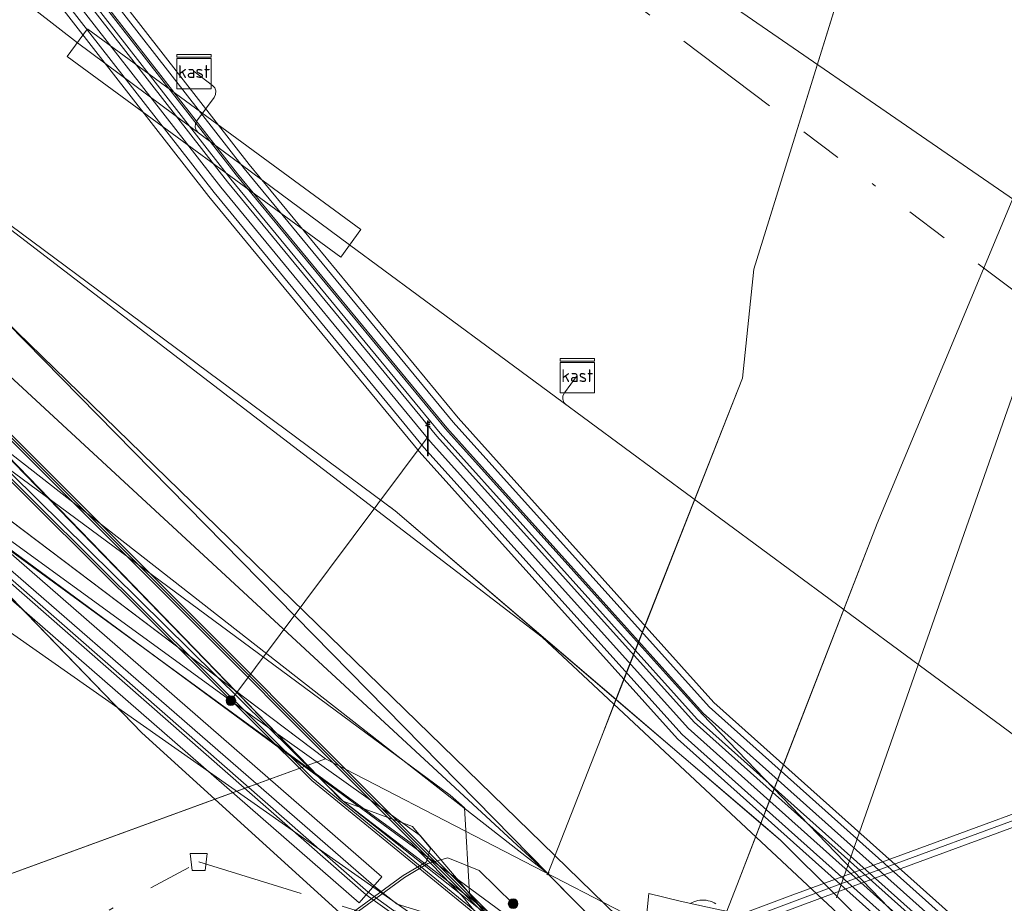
# Model space of a CAD drawing. Header units: metres. Extents: x 151922 to 154458, y 463415 to 464223.
# Tile 146 of 164: x 154314 to 154337, y 463501 to 463522. Entities that reach past the tile are written whole.
import ezdxf
from ezdxf.enums import TextEntityAlignment as Align
from ezdxf.lldxf.tags import DXFTag

# ---------------------------------------------------------------- set-up
doc = ezdxf.new("R2010")
doc.units = ezdxf.units.M
doc.linetypes.add('RI-OVERIG-SO', pattern=[17, 5, -2, 2, -2, 0, -2, 2, -2])
doc.layers.get('0').update_dxf_attribs({"lineweight": 9})
for name, color, linetype, lineweight in [('B-PV-KL-DATA-G', 90, 'KL-DATA-SO', 9), ('B-PV-KL-DATA_DUCT-G', 90, 'Continuous', 9), ('B-PV-KL-DATA_HULPSTUK-S', 90, 'Continuous', 9), ('B-PV-KL-DATA_KABELBED-G', 90, 'Continuous', 9), ('B-PV-KL-DATA_MANTELBUIS-G', 90, 'Continuous', 9), ('B-PV-KL-ET_HS-G', 10, 'KL-HS-SO', 9), ('B-PV-KL-ET_HS_MANTELBUIS-G', 10, 'Continuous', 9), ('B-PV-KL-ET_LS-G', 190, 'KL-LS-SO', 9), ('B-PV-KL-ET_LS-S', 190, 'Continuous', 9), ('B-PV-KL-ET_LS_HULPSTUK-S', 190, 'Continuous', 9), ('B-PV-KL-ET_LS_KABELBED-G', 190, 'Continuous', 9), ('B-PV-KL-ET_LS_MANTELBUIS-G', 190, 'Continuous', 9), ('B-PV-KL-ET_MS-G', 130, 'KL-MS-SO', 9), ('B-PV-KL-ET_MS_MANTELBUIS-G', 130, 'Continuous', 9), ('B-PV-KL-GAS_HD-G', 30, 'KL-GAS_HD-SO', 9), ('B-PV-KL-GAS_LD-G', 50, 'KL-GAS_LD-SO', 9), ('B-PV-KL-WATER-G', 170, 'KL-WATER-SO', 9), ('B-PV-OG-INFO-G', 7, 'Continuous', 9), ('B-PV-RI-VRIJVERVAL-G', 210, 'RI-OVERIG-SO', 9), ('B-PV-RI-VRIJVERVAL_HULPSTUK-S', 210, 'Continuous', 9)]:
    doc.layers.add(name, color=color, linetype=linetype, lineweight=lineweight)
doc.styles.add('NLCS-ISO', font='txt')
doc.styles.get("Standard").update_dxf_attribs({"font": 'arial.ttf'})
tags = doc.linetypes.add('KL-DATA-SO', pattern='A,4,-1,[101,NLCS.SHX,S=0.5,R=0,X=0,Y=0],-1,4,-1,["D",Standard,S=1,R=0,X=-0.25,Y=-0.5],-1.5', length=12.5).pattern_tags.tags
tags[18] = DXFTag(74, 10)
tags = doc.linetypes.add('KL-GAS_HD-SO', pattern='A,4,-1,[69,NLCS.SHX,S=0.5,R=0,X=0,Y=0],-1,4,-1,["H",Standard,S=1,R=0,X=0,Y=-0.5],-2', length=13).pattern_tags.tags
tags[18] = DXFTag(74, 10)
tags = doc.linetypes.add('KL-GAS_LD-SO', pattern='A,4,-1,[69,NLCS.SHX,S=0.5,R=0,X=0,Y=0],-1,4,-1,["L",Standard,S=1,R=0,X=0.25,Y=-0.5],-2', length=13).pattern_tags.tags
tags[18] = DXFTag(74, 10)
tags = doc.linetypes.add('KL-HS-SO', pattern='A,4,-1,[103,NLCS.SHX,S=0.75,R=0,X=0,Y=0],-1,4,-1,["H",Standard,S=1,R=0,X=0,Y=-0.5],-2', length=13).pattern_tags.tags
tags[18] = DXFTag(74, 10)
tags = doc.linetypes.add('KL-LS-SO', pattern='A,4,-1,[103,NLCS.SHX,S=0.75,R=0,X=0,Y=0],-1,4,-1,["L",Standard,S=1,R=0,X=0,Y=-0.5],-2', length=13).pattern_tags.tags
tags[18] = DXFTag(74, 10)
tags = doc.linetypes.add('KL-MS-SO', pattern='A,4,-1,[103,NLCS.SHX,S=0.75,R=0,X=0,Y=0],-1,4,-1,["M",Standard,S=1,R=0,X=0,Y=-0.5],-2', length=13).pattern_tags.tags
tags[18] = DXFTag(74, 10)
doc.linetypes.add('KL-WATER-SO', pattern='A,7,-0.5,[168,NLCS.SHX,S=0.75,R=0,X=0.75,Y=0],-2', length=9.5)

# ---------------------------------------------------------------- blocks, each defined once
blk = doc.blocks.new('SKL-WTB_HULP_MOF-SO')
at = {"linetype": 'ByBlock', "lineweight": 18}
h = blk.add_hatch(color=0, dxfattribs=at)
h.dxf.hatch_style = 1
h.paths.add_polyline_path([(-0.5625, 0, 1), (0.5625, 0, 1)])
at = {"color": 0, "linetype": 'ByBlock', "lineweight": 18}
blk.add_circle((0, 0), 0.5625, dxfattribs=at)
at = {"color": 0, "linetype": 'ByBlock', "lineweight": 18, "style": 'NLCS-ISO', "flags": 1}
for tag, p in [('TYPE', (1.5, 0)), ('LABEL', (1.5, -1.5)), ('OMSCHRIJVING', (1.5, -3))]:
    blk.add_attdef(tag, p, '', height=1, dxfattribs=at)
blk = doc.blocks.new('SKL-WTB_HULP_OVERIG-SO')
at = {"color": 0, "linetype": 'ByBlock', "lineweight": 18}
for points in [[(-0.14, 0.14), (0.14, -0.14)], [(0.14, 0.14), (-0.14, -0.14)]]:
    blk.add_lwpolyline(points, dxfattribs=at)
at = {"color": 0, "linetype": 'ByBlock', "lineweight": 18, "style": 'NLCS-ISO', "flags": 1}
for tag, p in [('TYPE', (1.5, 0)), ('LABEL', (1.5, -1.5)), ('OMSCHRIJVING', (1.5, -3))]:
    blk.add_attdef(tag, p, '', height=1, dxfattribs=at)
blk = doc.blocks.new('SRI-HULP_AFVOER_OPVANG-SO')
at = {"color": 0, "linetype": 'ByBlock', "lineweight": 18}
blk.add_lwpolyline([(-0.75, -1), (-1, 1), (1, 1), (0.75, -1)], close=True, dxfattribs=at)
at = {"color": 0, "linetype": 'ByBlock', "lineweight": 18, "style": 'NLCS-ISO', "flags": 1}
for tag, p in [('TYPE', (1.5, 0)), ('LABEL', (1.5, -1.5)), ('OMSCHRIJVING', (1.5, -3))]:
    blk.add_attdef(tag, p, '', height=1, dxfattribs=at)
blk = doc.blocks.new('SKL-WTB_HULP_KAST-SO')
at = {"color": 0, "linetype": 'ByBlock', "lineweight": 18}
for points in [[(-2, 2), (2, 2), (2, 1.68), (-2, 1.68)], [(-2, 1.52), (2, 1.52), (2, -2), (-2, -2)]]:
    blk.add_lwpolyline(points, close=True, dxfattribs=at)
at = {"color": 0, "linetype": 'ByBlock', "lineweight": 18, "style": 'NLCS-ISO'}
blk.add_text('kast', height=1.5, dxfattribs=at).set_placement((0, 0), align=Align.MIDDLE_CENTER)
at = {"color": 0, "linetype": 'ByBlock', "lineweight": 18, "style": 'NLCS-ISO', "flags": 1}
for tag, p in [('TYPE', (2.5, 0)), ('LABEL', (2.5, -1.5)), ('OMSCHRIJVING', (2.5, -3))]:
    blk.add_attdef(tag, p, '', height=1, dxfattribs=at)
blk = doc.blocks.new('SKL-ET_LS_MAST-SO')
for p, q in [((-0.05, 2.07), (0.05, 2.07)), ((-0.05, -2), (0.05, -2))]:
    blk.add_line(p, q)
for points in [[(-0.18, 1.76), (-0.22, 1.76), (-0.22, 1.84), (-0.18, 1.84), (-0.18, 1.79)], [(-0.18, 1.49), (-0.22, 1.49), (-0.22, 1.57), (-0.18, 1.57), (-0.18, 1.52)], [(-0.18, 1.79), (-0.05, 1.79)], [(-0.18, 1.76), (-0.05, 1.76)], [(-0.18, 1.52), (-0.05, 1.52)], [(-0.18, 1.49), (-0.05, 1.49)], [(-0.05, -2), (-0.05, 2.07)], [(0.05, -2), (0.05, 2.07)], [(0.18, 1.92), (0.05, 1.92)], [(0.18, 1.89), (0.05, 1.89)], [(0.18, 1.66), (0.05, 1.66)], [(0.18, 1.63), (0.05, 1.63)], [(0.18, 1.39), (0.05, 1.39)], [(0.18, 1.36), (0.05, 1.36)], [(0.18, 1.89), (0.22, 1.89), (0.22, 1.97), (0.18, 1.97), (0.18, 1.92)], [(0.18, 1.63), (0.22, 1.63), (0.22, 1.71), (0.18, 1.71), (0.18, 1.66)], [(0.18, 1.36), (0.22, 1.36), (0.22, 1.44), (0.18, 1.44), (0.18, 1.39)]]:
    blk.add_lwpolyline(points)

msp = doc.modelspace()

# ---------------------------------------------------------------- linework, layer by layer
at = {"layer": 'B-PV-KL-DATA-G', "ltscale": 0.5, "flags": 128}
for points in [[(154391.54, 463451.902), (154381.453, 463460.094), (154380.065, 463461.088), (154375.396, 463458.573), (154352.941, 463477.496), (154351.536, 463477.653), (154349.562, 463478.04), (154344.874, 463482.168), (154340.987, 463485), (154329.318, 463494.698), (154325.382, 463499.504), (154309.602, 463510.564), (154296.461, 463520.96), (154277.603, 463535.657), (154262.685, 463546.849), (154259.396, 463549.586), (154250.779, 463556.16), (154243.312, 463562.124), (154214.197, 463583.819), (154210.974, 463592.57), (154209.949, 463595.744), (154210.154, 463597.102), (154209.573, 463599.566), (154202.836, 463604.689), (154174.505, 463625.47), (154168.022, 463630.24), (154143.949, 463647.172), (154125.193, 463660.928), (154112.214, 463669.584), (154104.25, 463674.905), (154082.39, 463689.365), (154064.729, 463701.37), (154060.747, 463704.403), (154048.041, 463706.901), (154046.112, 463708.27), (154037.621, 463713.181), (154027.093, 463719.451), (154017.577, 463724.891), (154006.473, 463731.059), (153989.885, 463740.109), (153970.638, 463750.367), (153956.403, 463757.521), (153944.023, 463763.495), (153931.081, 463769.306), (153908.546, 463779.641), (153901.817, 463782.784), (153888.707, 463789.032), (153878.494, 463793.928), (153873.389, 463795.991), (153868.707, 463797.774), (153864.105, 463797.03), (153863.414, 463795.863), (153858.062, 463785.76), (153854.378, 463779.068), (153853.365, 463778.986), (153849.975, 463778.768), (153834.979, 463787.579), (153837.111, 463792.543), (153879.09, 463902.029), (153877.61, 463904.976), (153877.114, 463905.774)], [(154242.34, 463702.175), (154260.827, 463650.13), (154284.007, 463585.15), (154289.146, 463570.797), (154292.354, 463562.67), (154294.721, 463557.167), (154297.624, 463551.098), (154299.423, 463547.636), (154301.531, 463543.836), (154306.276, 463536.203), (154310.038, 463530.531), (154314.798, 463523.876), (154319.281, 463518.121), (154324.16, 463512.208), (154330.138, 463505.559), (154334.91, 463500.619), (154342.443, 463493.459), (154349.773, 463487.088), (154358.435, 463480.291), (154376.015, 463466.307), (154378.758, 463465.333), (154378.978, 463465.226), (154379.11, 463465.128), (154379.243, 463464.991), (154379.335, 463464.859), (154379.419, 463464.684), (154379.472, 463464.494), (154379.488, 463464.356), (154379.481, 463464.16), (154379.445, 463463.986), (154379.35, 463463.76), (154378.973, 463463.085), (154376.674, 463459.977), (154376.131, 463459.288), (154375.567, 463458.862), (154375.122, 463458.994), (154364.332, 463467.826), (154354.895, 463475.496), (154353.193, 463476.995), (154351.081, 463477.824), (154348.972, 463477.003), (154348.442, 463476.54), (154342.157, 463469.739), (154337.335, 463463.964), (154337.207, 463463.544), (154337.807, 463463.035)], [(154247.159, 463698.386), (154251.253, 463688.844), (154254.448, 463679.909), (154257.177, 463673.618), (154260.058, 463665.824), (154260.092, 463661.964), (154260.483, 463658.99), (154259.908, 463656.458), (154259.922, 463656.158), (154273.302, 463610.992), (154278.613, 463593.854), (154295.268, 463541.428), (154301.751, 463524.933), (154304.199, 463520.152), (154306.001, 463517.204), (154307.289, 463514.814), (154309.336, 463512.823), (154322.361, 463501.415), (154322.946, 463500.992), (154326.319, 463500.004), (154331.548, 463494.543), (154339.94, 463485.621), (154344.549, 463481.969), (154349.362, 463478.125), (154348.81, 463477.138), (154348.372, 463476.612), (154342.235, 463469.971), (154337.245, 463464.013), (154337.09, 463463.513), (154337.337, 463463.051), (154337.903, 463462.587), (154338.025, 463461.314), (154350.801, 463450.546), (154352.003, 463449.387)], [(154129.1, 463648.8), (154121.5, 463656), (154123.861, 463657.959), (154125.553, 463660.463), (154142.8, 463648.5), (154160.7, 463636), (154209.2, 463601.1), (154209.5, 463599.8), (154263.4, 463559.6), (154274.9, 463550), (154280.1, 463546.4), (154321.7, 463503.6), (154327.9, 463498.7), (154331.7, 463495.4), (154336.2, 463489.6), (154350.5, 463477.3), (154350.1, 463476.9), (154355.8, 463478.9), (154377.6, 463506.3), (154380.9, 463508.7), (154382.7, 463508.4), (154387.5, 463504.4), (154387.4, 463504.4)], [(154238.387, 463559.25), (154240.91, 463562.31), (154241.45, 463563.03), (154235.88, 463567.14), (154206.56, 463588.78), (154201.44, 463592.55), (154207.27, 463600.44), (154210.16, 463598.3), (154263.4, 463559.6), (154274.9, 463550), (154280.1, 463546.4), (154321.7, 463503.6), (154327.9, 463498.7), (154331.7, 463495.4), (154336.2, 463489.6), (154350.62, 463477.33), (154351.41, 463474.23), (154351.76, 463473.94), (154352.42, 463473.84), (154352.83, 463474.11), (154355.8, 463478.9), (154377.61, 463506.27), (154380.9, 463508.7), (154382.7, 463508.4), (154387.46, 463504.39), (154387.444, 463504.363)], [(154209.483, 463599.839), (154263.4, 463559.6), (154274.9, 463550), (154280.1, 463546.4), (154321.7, 463503.6), (154327.9, 463498.7), (154331.7, 463495.4), (154336.2, 463489.6), (154350.5, 463477.3), (154350.102, 463476.9)], [(154209.491, 463599.831), (154263.5, 463559.6), (154275, 463550.1), (154280.1, 463546.5), (154321.7, 463503.6), (154326.4, 463500), (154327.9, 463498.8), (154331.7, 463495.5), (154336.3, 463489.6), (154350.6, 463477.3), (154330.5, 463454), (154331.1, 463449), (154334.7, 463442.8), (154337.9, 463437.8), (154341.4, 463430.9), (154345.9, 463423.5), (154352.3, 463427.2), (154352, 463427.9)], [(154210.152, 463598.314), (154263.4, 463559.6), (154274.9, 463550), (154280.1, 463546.4), (154321.7, 463503.6), (154327.9, 463498.7), (154331.7, 463495.4), (154336.2, 463489.6), (154350.62, 463477.326), (154351.413, 463474.233), (154351.761, 463473.943), (154352.42, 463473.84), (154352.827, 463474.114), (154355.8, 463478.9), (154377.611, 463506.267), (154380.9, 463508.7), (154382.7, 463508.4), (154387.462, 463504.387)], [(154242.771, 463560.926), (154243.563, 463561.955), (154243.879, 463562.043), (154245.709, 463560.986), (154252.333, 463555.961), (154255.564, 463553.432), (154258.564, 463551.509), (154254.02, 463549.88), (154257.711, 463540.151), (154267.478, 463543.67), (154326.248, 463500.384), (154328.934, 463493.615), (154330.717, 463492.589), (154340.39, 463484.399), (154349.667, 463476.449), (154335.862, 463459.841), (154336.089, 463459.644), (154336.529, 463459.29)], [(154242.771, 463560.926), (154243.563, 463561.955), (154243.879, 463562.043), (154245.709, 463560.986), (154252.333, 463555.961), (154255.564, 463553.432), (154259.477, 463550.924), (154264.176, 463547.209), (154266.916, 463545.379), (154267.878, 463544.435), (154274.93, 463539.265), (154280.721, 463535.235), (154321.361, 463504.522), (154293.852, 463494.48)], [(154337.179, 463460.037), (154336.829, 463460.328), (154352.025, 463477.49), (154352.058, 463477.833), (154352.042, 463478.042), (154352.007, 463478.234), (154351.89, 463478.417), (154347.245, 463482.215), (154333.479, 463493.28), (154328.442, 463493.414), (154324.492, 463498.42), (154321.61, 463501.011), (154317.087, 463505.131), (154309.475, 463512.991), (154303.825, 463517.696), (154300.299, 463520.901), (154287.52, 463530.316), (154276.185, 463539.514), (154270.506, 463543.848), (154270.1, 463544.072), (154269.826, 463544.186), (154269.416, 463544.277), (154269.005, 463544.3), (154268.504, 463544.255), (154267.87, 463544.108), (154262.465, 463542.149), (154250.781, 463537.703), (154251.599, 463535.447)], [(154342.442, 463527.454), (154333.272, 463501.281)]]:
    msp.add_lwpolyline(points, dxfattribs=at)
at = {"layer": 'B-PV-KL-DATA_DUCT-G', "ltscale": 0.5, "flags": 128}
for points in [[(154200.128, 463530.685), (154202.945, 463531.707), (154203.046, 463531.428), (154226.644, 463539.971), (154226.588, 463540.125), (154253.983, 463549.977), (154257.711, 463540.151), (154267.478, 463543.67), (154326.248, 463500.384), (154328.934, 463493.615), (154330.717, 463492.589), (154344.778, 463480.639), (154349.667, 463476.449), (154335.862, 463459.841), (154336.168, 463459.581), (154336.529, 463459.29)], [(154337.179, 463460.037), (154336.829, 463460.328), (154352.025, 463477.49), (154352.042, 463478.042), (154351.89, 463478.417), (154347.245, 463482.215), (154333.479, 463493.28), (154328.442, 463493.414), (154324.492, 463498.42), (154321.61, 463501.011), (154317.087, 463505.131), (154309.475, 463512.991), (154303.312, 463518.162), (154300.299, 463520.901), (154287.52, 463530.316), (154276.185, 463539.514), (154270.506, 463543.848), (154269.826, 463544.186), (154269.416, 463544.277), (154269.005, 463544.3), (154268.215, 463544.188), (154260.7, 463541.477), (154250.781, 463537.703), (154251.599, 463535.447)]]:
    msp.add_lwpolyline(points, dxfattribs=at)
at = {"layer": 'B-PV-KL-DATA_KABELBED-G', "ltscale": 0.5, "flags": 128}
for points in [[(154367.236, 463604.041), (154363.411, 463591.717), (154352.433, 463556.692), (154348.201, 463542.422), (154346.704, 463539.272), (154345.992, 463537.775), (154344.905, 463535.488), (154341.436, 463528.191), (154338.292, 463519.742), (154334.223, 463510.005), (154331.659, 463503.412), (154331.508, 463503.02), (154330.966, 463501.614), (154330.704, 463500.934), (154330.343, 463500), (154329.785, 463498.552)], [(154210.16, 463593.163), (154210.166, 463593.159), (154210.171, 463593.155), (154221.831, 463584.356), (154262.106, 463555.838), (154262.963, 463555.231), (154270.862, 463549.608), (154288.068, 463537.359), (154301.665, 463526.106), (154306.113, 463522.808), (154307.871, 463521.504), (154322.989, 463510.294), (154328.132, 463505.902), (154331.508, 463503.02), (154331.964, 463502.63), (154334.612, 463500), (154343.852, 463490.823), (154351.245, 463484.227), (154366.895, 463470.857), (154389.748, 463451.813), (154390.212, 463451.41), (154390.64, 463450.968)], [(154326.548, 463501.847), (154326.548, 463501.847), (154326.547, 463501.848), (154305.255, 463521.514), (154305.994, 463522.628), (154306.113, 463522.808), (154307.167, 463524.397), (154308.278, 463526.247), (154321.955, 463548.919), (154324.05, 463552.39), (154324.254, 463552.728), (154324.756, 463553.561)], [(154326.548, 463501.847), (154326.548, 463501.847), (154326.547, 463501.848), (154307.65, 463521.081), (154307.871, 463521.504), (154322.101, 463548.816)], [(154326.548, 463501.847), (154326.548, 463501.847), (154326.547, 463501.848), (154278.421, 463539.443), (154268.035, 463546.785)], [(154336.783, 463533.442), (154331.348, 463515.922), (154331.08, 463513.389), (154328.35, 463506.46), (154328.132, 463505.902), (154327.785, 463505.013), (154326.548, 463501.847)], [(154336.478, 463532.457), (154331.348, 463515.922)], [(154303.312, 463518.162), (154321.361, 463504.522)], [(154331.08, 463513.389), (154328.134, 463505.9), (154327.785, 463505.013)], [(154310.328, 463512.11), (154320.872, 463504.344)], [(154318.787, 463503.583), (154317.087, 463505.131), (154310.328, 463512.11)], [(154331.983, 463502.61), (154331.964, 463502.63), (154331.511, 463503.017), (154328.134, 463505.9), (154322.989, 463510.294), (154322.852, 463510.395)], [(154334.223, 463510.005), (154331.511, 463503.017), (154330.966, 463501.614)], [(154321.361, 463504.522), (154320.872, 463504.344)], [(154321.361, 463504.522), (154329.239, 463500.451)], [(154318.787, 463503.583), (154320.872, 463504.344)], [(154320.872, 463504.344), (154326.248, 463500.384)], [(154293.852, 463494.48), (154318.787, 463503.583)], [(154321.61, 463501.011), (154318.787, 463503.583)], [(154329.785, 463498.552), (154329.185, 463499.162), (154328.362, 463500), (154326.548, 463501.847)], [(154333.701, 463494.581), (154326.686, 463501.707)], [(154329.863, 463501.15), (154329.905, 463501.174), (154329.949, 463501.193), (154329.995, 463501.209), (154330.042, 463501.221), (154330.09, 463501.229), (154330.138, 463501.232), (154330.187, 463501.232), (154330.235, 463501.227), (154330.283, 463501.218), (154330.33, 463501.206), (154330.375, 463501.189), (154330.419, 463501.168), (154330.461, 463501.144)]]:
    msp.add_lwpolyline(points, dxfattribs=at)
at = {"layer": 'B-PV-KL-DATA_MANTELBUIS-G', "ltscale": 0.5, "flags": 128}
for points in [[(154336.478, 463532.457), (154331.348, 463515.922)], [(154331.08, 463513.389), (154328.134, 463505.9), (154327.785, 463505.013)], [(154331.983, 463502.61), (154331.964, 463502.63), (154331.511, 463503.017), (154328.134, 463505.9), (154322.989, 463510.294), (154322.852, 463510.395)], [(154331.983, 463502.61), (154331.964, 463502.63), (154331.511, 463503.017), (154328.134, 463505.9), (154322.989, 463510.294), (154322.852, 463510.395)], [(154331.983, 463502.61), (154331.964, 463502.63), (154331.511, 463503.017), (154328.134, 463505.9), (154322.989, 463510.294), (154322.852, 463510.395)], [(154334.223, 463510.005), (154331.511, 463503.017), (154330.966, 463501.614)], [(154333.701, 463494.581), (154326.686, 463501.707)]]:
    msp.add_lwpolyline(points, dxfattribs=at)
at = {"layer": 'B-PV-KL-ET_HS-G', "ltscale": 0.5, "flags": 128}
for points in [[(154241.365, 463702.942), (154241.537, 463702.467), (154260.207, 463649.909), (154283.387, 463584.929), (154288.529, 463570.565), (154291.744, 463562.419), (154294.12, 463556.893), (154297.033, 463550.805), (154298.842, 463547.322), (154300.963, 463543.503), (154305.722, 463535.847), (154309.494, 463530.158), (154314.27, 463523.48), (154318.766, 463517.709), (154323.658, 463511.775), (154329.673, 463505.091), (154358.01, 463479.786), (154375.64, 463465.775), (154378.498, 463464.736), (154378.792, 463464.447), (154378.761, 463464.039), (154378.427, 463463.439), (154376.11, 463460.308), (154373.845, 463457.435), (154373.557, 463456.491), (154373.984, 463455.602), (154377.652, 463452.168), (154379.425, 463450.642)], [(154241.662, 463702.708), (154241.725, 463702.535), (154260.395, 463649.976), (154283.575, 463584.996), (154288.716, 463570.635), (154291.929, 463562.495), (154294.302, 463556.976), (154297.212, 463550.894), (154299.018, 463547.417), (154301.135, 463543.604), (154305.89, 463535.955), (154309.659, 463530.271), (154314.43, 463523.6), (154318.922, 463517.834), (154323.81, 463511.906), (154329.814, 463505.233), (154358.139, 463479.939), (154375.763, 463465.933), (154378.607, 463464.909), (154378.998, 463464.525), (154378.957, 463463.98), (154378.595, 463463.33), (154376.269, 463460.187), (154374.025, 463457.341), (154373.771, 463456.507), (154374.148, 463455.722), (154377.789, 463452.313), (154379.539, 463450.768), (154379.661, 463450.531)], [(154241.958, 463702.475), (154260.583, 463650.043), (154283.763, 463585.063), (154288.903, 463570.705), (154292.114, 463562.571), (154294.484, 463557.059), (154297.391, 463550.983), (154299.194, 463547.512), (154301.307, 463543.705), (154306.058, 463536.063), (154309.824, 463530.384), (154314.59, 463523.72), (154319.078, 463517.959), (154323.962, 463512.037), (154329.955, 463505.375), (154358.268, 463480.092), (154375.886, 463466.091), (154378.716, 463465.082), (154379.204, 463464.603), (154379.153, 463463.921), (154378.763, 463463.221), (154376.428, 463460.066), (154374.205, 463457.247), (154373.985, 463456.523), (154374.312, 463455.842), (154377.926, 463452.458), (154379.902, 463450.667)], [(154242.106, 463702.359), (154260.677, 463650.077), (154283.857, 463585.097), (154288.997, 463570.741), (154292.206, 463562.609), (154294.576, 463557.101), (154297.481, 463551.027), (154299.282, 463547.56), (154301.393, 463543.755), (154306.142, 463536.117), (154309.906, 463530.44), (154314.67, 463523.78), (154319.156, 463518.021), (154324.038, 463512.103), (154330.025, 463505.445), (154358.332, 463480.168), (154375.948, 463466.169), (154378.667, 463465.206), (154379.26, 463464.624), (154379.198, 463463.795), (154378.838, 463463.154), (154376.51, 463460.007), (154374.188, 463457.063), (154374.006, 463456.476), (154374.264, 463455.914), (154378.397, 463452.152), (154381.359, 463449.959)], [(154242.4, 463702.128), (154260.865, 463650.144), (154284.045, 463585.164), (154289.184, 463570.811), (154292.391, 463562.685), (154294.758, 463557.184), (154297.66, 463551.116), (154299.458, 463547.655), (154301.565, 463543.856), (154306.31, 463536.225), (154310.071, 463530.553), (154314.83, 463523.9), (154319.312, 463518.146), (154324.19, 463512.234), (154330.166, 463505.587), (154358.461, 463480.321), (154376.071, 463466.327), (154378.775, 463465.38), (154379.466, 463464.702), (154379.394, 463463.736), (154379.006, 463463.045), (154376.669, 463459.886), (154374.368, 463456.968), (154374.22, 463456.49), (154374.429, 463456.034), (154378.526, 463452.305), (154381.418, 463450.023)], [(154242.694, 463701.896), (154261.053, 463650.211), (154284.233, 463585.231), (154289.371, 463570.881), (154292.576, 463562.761), (154294.94, 463557.267), (154297.839, 463551.205), (154299.634, 463547.75), (154301.737, 463543.957), (154306.478, 463536.333), (154310.236, 463530.666), (154314.99, 463524.02), (154319.468, 463518.271), (154324.342, 463512.365), (154330.307, 463505.729), (154358.59, 463480.474), (154376.196, 463466.483), (154378.883, 463465.554), (154379.672, 463464.78), (154379.59, 463463.677), (154379.174, 463462.936), (154376.828, 463459.765), (154374.548, 463456.873), (154374.434, 463456.504), (154374.594, 463456.154), (154378.655, 463452.458), (154381.561, 463450.217)], [(154347.111, 463480.347), (154336.294, 463489.675), (154331.78, 463495.489), (154327.686, 463498.657), (154321.071, 463504.065), (154280.105, 463544.755), (154277.951, 463548.114), (154271.805, 463552.222), (154265.347, 463554.518), (154199.355, 463531.28)], [(154350.638, 463477.239), (154336.261, 463489.637), (154331.744, 463495.453), (154327.655, 463498.618), (154321.045, 463504.021), (154280.066, 463544.723), (154277.915, 463548.078), (154271.782, 463552.177), (154265.347, 463554.465), (154199.402, 463531.243)]]:
    msp.add_lwpolyline(points, dxfattribs=at)
at = {"layer": 'B-PV-KL-ET_HS_MANTELBUIS-G', "ltscale": 0.5, "flags": 128}
for points in [[(154241.141, 463703.118), (154241.395, 463702.417), (154260.065, 463649.859), (154283.245, 463584.878), (154288.388, 463570.512), (154291.605, 463562.361), (154293.984, 463556.832), (154296.899, 463550.737), (154298.709, 463547.252), (154300.833, 463543.426), (154305.595, 463535.766), (154309.371, 463530.072), (154314.149, 463523.391), (154318.649, 463517.615), (154323.545, 463511.678), (154329.566, 463504.984), (154357.913, 463479.671), (154375.544, 463465.66), (154376.29, 463466.6)], [(154376.29, 463466.6), (154358.687, 463480.589), (154330.414, 463505.836), (154324.455, 463512.462), (154319.585, 463518.365), (154315.111, 463524.109), (154310.359, 463530.752), (154306.605, 463536.414), (154301.867, 463544.034), (154299.767, 463547.82), (154297.973, 463551.273), (154295.076, 463557.328), (154292.715, 463562.819), (154289.512, 463570.934), (154284.375, 463585.282), (154261.195, 463650.261), (154242.916, 463701.722)], [(154313.643, 463494.061), (154328.675, 463499.703), (154333.28, 463501.416), (154338.813, 463503.449), (154353.906, 463508.945), (154359.316, 463510.901), (154363.38, 463512.351), (154368.786, 463514.258), (154378.107, 463517.513), (154378.009, 463517.797), (154369.134, 463514.699), (154360.116, 463511.506), (154355.16, 463509.72), (154341.941, 463504.908), (154332.254, 463501.357), (154314.44, 463494.679), (154307.769, 463492.224)], [(154309.077, 463512.551), (154322.151, 463501.167), (154322.675, 463501.771), (154309.631, 463513.129)]]:
    msp.add_lwpolyline(points, dxfattribs=at)
at = {"layer": 'B-PV-KL-ET_LS-G', "ltscale": 0.5, "flags": 128}
for points in [[(154261.736, 463559.465), (154261.873, 463559.697), (154262.134, 463559.872), (154262.268, 463559.904), (154262.448, 463559.887), (154262.682, 463559.786), (154263.217, 463559.247), (154274.792, 463549.877), (154321.779, 463503.536), (154323.388, 463502.945)], [(154385.339, 463449.372), (154385.779, 463449.997), (154374.871, 463458.654), (154366.144, 463466.24), (154356.157, 463474.741), (154353.374, 463476.718), (154351.693, 463477.583), (154347.11, 463481.286), (154342.867, 463484.223), (154337.943, 463487.781), (154337.923, 463487.841), (154331.198, 463493.12), (154330.317, 463494.561), (154325.934, 463499.855), (154324.633, 463501.486), (154323.572, 463502.737), (154319.149, 463505.884), (154307.96, 463514.006), (154307.88, 463514.051), (154313.905, 463522.267), (154320.25, 463530.328), (154316.126, 463533.585), (154327.555, 463548.336), (154330.637, 463546.55), (154340.265, 463541.071), (154341.726, 463540.481), (154343.427, 463541.036), (154344.428, 463542.332), (154346.369, 463541.056), (154348.791, 463539.51), (154354.856, 463535.587), (154355.236, 463535.192), (154355.756, 463534.886), (154360.08, 463532.069), (154363.302, 463530.268), (154363.442, 463529.788), (154363.662, 463527.216), (154364.883, 463525.529), (154367.605, 463523.273), (154368.926, 463522.167), (154370.587, 463520.856), (154373.069, 463518.929), (154376.492, 463516.312), (154381.336, 463512.565), (154384.838, 463509.918), (154384.838, 463509.852)], [(154306.74, 463499.532), (154308.043, 463496.044), (154307.713, 463495.688), (154307.05, 463495.359), (154306.076, 463495.063), (154301.311, 463494.026), (154295.068, 463491.764), (154294.474, 463490.975), (154294.393, 463490.011), (154295.352, 463488.392), (154295.677, 463488.08), (154296.181, 463488.105), (154301.265, 463489.793), (154305.631, 463491.302), (154309.14, 463492.561), (154312.693, 463493.868), (154333.228, 463501.557), (154338.762, 463503.59), (154353.855, 463509.086), (154359.265, 463511.042), (154363.33, 463512.492), (154369.184, 463514.557), (154378.058, 463517.655), (154382.202, 463514.157), (154395.233, 463503.859), (154400.573, 463500.815), (154401.053, 463500.821), (154401.641, 463501.209), (154408.996, 463510.277), (154412.798, 463514.8), (154416.447, 463519.042), (154417.969, 463520.844), (154419.157, 463522.31), (154420.021, 463523.431), (154420.853, 463524.576), (154421.649, 463525.746), (154422.405, 463526.942), (154424.585, 463530.585), (154426.569, 463533.794), (154427.039, 463534.609), (154427.488, 463535.434), (154427.913, 463536.27), (154428.313, 463537.114), (154428.689, 463537.963), (154429.213, 463539.233), (154430.008, 463541.316), (154430.596, 463543.448), (154431.558, 463546.583)], [(154346.051, 463456.139), (154344.821, 463454.696), (154344.558, 463454.718), (154344.24, 463454.912), (154336.422, 463461.402), (154336.354, 463461.691), (154336.471, 463461.981), (154348.002, 463475.854), (154351.231, 463480.034), (154350.075, 463481.297), (154329.04, 463500), (154300.458, 463527.804), (154285.742, 463539.524), (154284.221, 463538.469)], [(154320.009, 463530.168), (154322.111, 463528.431), (154327.475, 463524.378), (154338.964, 463516.472)], [(154351.153, 463477.883), (154347.09, 463481.141), (154343.047, 463483.858), (154337.743, 463487.686), (154332.159, 463492.109), (154330.998, 463493.12), (154330.237, 463494.421), (154324.533, 463501.346), (154323.372, 463502.547), (154307.74, 463513.946)], [(154319.161, 463505.88), (154323.732, 463511.999)], [(154306.958, 463500.135), (154308.3, 463496.564), (154308.448, 463496.089), (154308.83, 463496.089), (154311.834, 463497.262), (154315.306, 463498.511), (154317.472, 463499.245), (154318.81, 463499.346), (154319.672, 463499.629), (154321.554, 463500.614), (154323.178, 463501.802), (154323.72, 463502.126), (154323.809, 463502.444), (154323.388, 463502.945)], [(154306.911, 463500.119), (154308.252, 463496.548), (154308.411, 463496.039), (154308.839, 463496.039), (154311.852, 463497.215), (154315.322, 463498.464), (154317.482, 463499.196), (154318.82, 463499.297), (154319.692, 463499.582), (154321.581, 463500.571), (154323.206, 463501.761), (154323.746, 463502.083), (154324.217, 463502.214), (154324.948, 463501.925), (154325.737, 463501.148)]]:
    msp.add_lwpolyline(points, dxfattribs=at)
at = {"layer": 'B-PV-KL-ET_LS_KABELBED-G', "ltscale": 0.5, "flags": 128}
for points in [[(154318.499, 463519.033), (154315.583, 463521.199), (154314.613, 463521.949)], [(154318.301, 463520.528), (154318.73, 463520.206), (154318.782, 463520.148), (154318.808, 463520.075), (154318.804, 463519.997), (154318.77, 463519.927), (154318.365, 463519.381), (154318.332, 463519.311), (154318.328, 463519.233), (154318.354, 463519.159), (154318.407, 463519.102)], [(154347.647, 463497.131), (154344.128, 463500.002), (154341.122, 463502.333), (154321.925, 463516.489), (154318.499, 463519.033)], [(154327.231, 463513.446), (154326.932, 463513.047), (154326.898, 463512.977), (154326.894, 463512.898), (154326.92, 463512.824), (154326.973, 463512.766)]]:
    msp.add_lwpolyline(points, dxfattribs=at)
at = {"layer": 'B-PV-KL-ET_LS_MANTELBUIS-G', "ltscale": 0.5, "flags": 128}
for points in [[(154241.141, 463703.118), (154241.395, 463702.417), (154260.065, 463649.859), (154283.245, 463584.878), (154288.388, 463570.512), (154291.605, 463562.361), (154293.984, 463556.832), (154296.899, 463550.737), (154298.709, 463547.252), (154300.833, 463543.426), (154305.595, 463535.766), (154309.371, 463530.072), (154314.149, 463523.391), (154318.649, 463517.615), (154323.545, 463511.678), (154329.566, 463504.984), (154357.913, 463479.671), (154375.544, 463465.66), (154376.29, 463466.6)], [(154376.29, 463466.6), (154358.687, 463480.589), (154330.414, 463505.836), (154324.455, 463512.462), (154319.585, 463518.365), (154315.111, 463524.109), (154310.359, 463530.752), (154306.605, 463536.414), (154301.867, 463544.034), (154299.767, 463547.82), (154297.973, 463551.273), (154295.076, 463557.328), (154292.715, 463562.819), (154289.512, 463570.934), (154284.375, 463585.282), (154261.195, 463650.261), (154242.916, 463701.722)], [(154315.819, 463521.521), (154315.346, 463520.876), (154321.718, 463516.206), (154322.191, 463516.852), (154315.827, 463521.516)], [(154313.643, 463494.061), (154328.675, 463499.703), (154333.28, 463501.416), (154338.813, 463503.449), (154353.906, 463508.945), (154359.316, 463510.901), (154363.38, 463512.351), (154368.786, 463514.258), (154378.107, 463517.513), (154378.009, 463517.797), (154369.134, 463514.699), (154360.116, 463511.506), (154355.16, 463509.72), (154341.941, 463504.908), (154332.254, 463501.357), (154314.44, 463494.679), (154307.769, 463492.224)], [(154309.077, 463512.551), (154322.151, 463501.167), (154322.675, 463501.771), (154309.631, 463513.129)]]:
    msp.add_lwpolyline(points, dxfattribs=at)
at = {"layer": 'B-PV-KL-ET_MS-G', "ltscale": 0.5, "flags": 128}
for points in [[(154260.186, 463660.676), (154260.407, 463658.994), (154259.833, 463656.465), (154259.848, 463656.145), (154284.388, 463575.108), (154287.995, 463564.081), (154292.753, 463549.63), (154295.329, 463541.468), (154296.38, 463538.878), (154298.959, 463532.129), (154301.54, 463525.763), (154304.207, 463520.092), (154305.936, 463517.167), (154307.265, 463515.138), (154307.79, 463514.365), (154309.285, 463512.768), (154322.314, 463501.356), (154322.913, 463500.924), (154326.279, 463499.938), (154331.494, 463494.491), (154339.889, 463485.566), (154344.502, 463481.91), (154349.329, 463478.055), (154352.462, 463477.421), (154360.708, 463471.699), (154368.862, 463464.863), (154370.094, 463463.465), (154370.033, 463463.234), (154366.787, 463460.074)], [(154375.402, 463452.836), (154378.388, 463455.94), (154378.495, 463456.188), (154378.495, 463456.47), (154378.289, 463456.961), (154369.233, 463464.813), (154360.83, 463471.858), (154352.542, 463477.609), (154349.454, 463478.211), (154344.627, 463482.066), (154340.024, 463485.714), (154331.639, 463494.629), (154326.387, 463500.115), (154323.037, 463501.135), (154322.493, 463501.561), (154309.424, 463512.912), (154307.946, 463514.491), (154307.432, 463515.249), (154306.106, 463517.273), (154304.384, 463520.186), (154301.723, 463525.843), (154299.145, 463532.203), (154296.566, 463538.951), (154295.517, 463541.536), (154292.944, 463549.692), (154288.185, 463564.143), (154284.579, 463575.168), (154260.077, 463656.214), (154260.037, 463656.458), (154260.61, 463658.985), (154260.381, 463660.725)], [(154212.595, 463597.285), (154214.279, 463596.259), (154219.236, 463592.825), (154242.57, 463575.061), (154262.747, 463560.029), (154275.385, 463549.601), (154277.806, 463548.171), (154325.973, 463500), (154331.744, 463495.454), (154336.505, 463490.185)], [(154214.306, 463596.301), (154219.265, 463592.865), (154242.6, 463575.101), (154262.778, 463560.068), (154275.414, 463549.642), (154277.837, 463548.211), (154326.043, 463500), (154331.78, 463495.489), (154336.634, 463490.338), (154339.037, 463488.3)], [(154219.294, 463592.905), (154242.63, 463575.141), (154262.809, 463560.107), (154275.443, 463549.683), (154277.868, 463548.251), (154326.113, 463500), (154331.816, 463495.524), (154336.763, 463490.491), (154341.068, 463486.84)]]:
    msp.add_lwpolyline(points, dxfattribs=at)
at = {"layer": 'B-PV-KL-ET_MS_MANTELBUIS-G', "ltscale": 0.5, "flags": 128}
for points in [[(154241.141, 463703.118), (154241.395, 463702.417), (154260.065, 463649.859), (154283.245, 463584.878), (154288.388, 463570.512), (154291.605, 463562.361), (154293.984, 463556.832), (154296.899, 463550.737), (154298.709, 463547.252), (154300.833, 463543.426), (154305.595, 463535.766), (154309.371, 463530.072), (154314.149, 463523.391), (154318.649, 463517.615), (154323.545, 463511.678), (154329.566, 463504.984), (154357.913, 463479.671), (154375.544, 463465.66), (154376.29, 463466.6)], [(154376.29, 463466.6), (154358.687, 463480.589), (154330.414, 463505.836), (154324.455, 463512.462), (154319.585, 463518.365), (154315.111, 463524.109), (154310.359, 463530.752), (154306.605, 463536.414), (154301.867, 463544.034), (154299.767, 463547.82), (154297.973, 463551.273), (154295.076, 463557.328), (154292.715, 463562.819), (154289.512, 463570.934), (154284.375, 463585.282), (154261.195, 463650.261), (154242.916, 463701.722)], [(154313.643, 463494.061), (154328.675, 463499.703), (154333.28, 463501.416), (154338.813, 463503.449), (154353.906, 463508.945), (154359.316, 463510.901), (154363.38, 463512.351), (154368.786, 463514.258), (154378.107, 463517.513), (154378.009, 463517.797), (154369.134, 463514.699), (154360.116, 463511.506), (154355.16, 463509.72), (154341.941, 463504.908), (154332.254, 463501.357), (154314.44, 463494.679), (154307.769, 463492.224)], [(154309.077, 463512.551), (154322.151, 463501.167), (154322.675, 463501.771), (154309.631, 463513.129)]]:
    msp.add_lwpolyline(points, dxfattribs=at)
at = {"layer": 'B-PV-KL-GAS_HD-G', "ltscale": 0.5, "flags": 128}
msp.add_lwpolyline([(154210.275, 463601.19), (154210.384, 463601.11), (154207.496, 463596.12), (154207.446, 463595.936), (154207.454, 463595.823), (154207.485, 463595.711), (154207.539, 463595.61), (154207.604, 463595.534), (154227.599, 463580.672), (154248.436, 463565.402), (154265.402, 463553.117), (154293.623, 463532.206), (154301.948, 463525.956), (154313.793, 463517.027), (154326.414, 463507.358), (154335.562, 463498.807), (154347.237, 463488.193), (154357.617, 463479.56)], dxfattribs=at)
at = {"layer": 'B-PV-KL-GAS_LD-G', "ltscale": 0.5, "flags": 128}
for points in [[(154280.97, 463535.658), (154324.271, 463503.675)], [(154324.271, 463503.675), (154324.605, 463503.379), (154324.722, 463501.391), (154325.092, 463500.919), (154330.711, 463494.818), (154331.42, 463493.817)]]:
    msp.add_lwpolyline(points, dxfattribs=at)
at = {"layer": 'B-PV-KL-WATER-G', "ltscale": 0.5, "flags": 128}
msp.add_lwpolyline([(154331.543, 463500.797), (154330.269, 463501.068), (154329.63, 463501.209), (154328.902, 463501.387), (154328.852, 463500.928), (154328.771, 463500.643)], dxfattribs=at)
at = {"layer": 'B-PV-OG-INFO-G', "ltscale": 0.5, "flags": 128}
for points in [[(154241.141, 463703.118), (154241.395, 463702.417), (154260.065, 463649.859), (154283.245, 463584.878), (154288.388, 463570.512), (154291.605, 463562.361), (154293.984, 463556.832), (154296.899, 463550.737), (154298.709, 463547.252), (154300.833, 463543.426), (154305.595, 463535.766), (154309.371, 463530.072), (154314.149, 463523.391), (154318.649, 463517.615), (154323.545, 463511.678), (154329.566, 463504.984), (154357.913, 463479.671), (154375.544, 463465.66), (154376.29, 463466.6)], [(154241.141, 463703.118), (154241.395, 463702.417), (154260.065, 463649.859), (154283.245, 463584.878), (154288.388, 463570.512), (154291.605, 463562.361), (154293.984, 463556.832), (154296.899, 463550.737), (154298.709, 463547.252), (154300.833, 463543.426), (154305.595, 463535.766), (154309.371, 463530.072), (154314.149, 463523.391), (154318.649, 463517.615), (154323.545, 463511.678), (154329.566, 463504.984), (154357.913, 463479.671), (154375.544, 463465.66), (154376.29, 463466.6)], [(154241.141, 463703.118), (154241.395, 463702.417), (154260.065, 463649.859), (154283.245, 463584.878), (154288.388, 463570.512), (154291.605, 463562.361), (154293.984, 463556.832), (154296.899, 463550.737), (154298.709, 463547.252), (154300.833, 463543.426), (154305.595, 463535.766), (154309.371, 463530.072), (154314.149, 463523.391), (154318.649, 463517.615), (154323.545, 463511.678), (154329.566, 463504.984), (154357.913, 463479.671), (154375.544, 463465.66), (154376.29, 463466.6)], [(154376.29, 463466.6), (154358.687, 463480.589), (154330.414, 463505.836), (154324.455, 463512.462), (154319.585, 463518.365), (154315.111, 463524.109), (154310.359, 463530.752), (154306.605, 463536.414), (154301.867, 463544.034), (154299.767, 463547.82), (154297.973, 463551.273), (154295.076, 463557.328), (154292.715, 463562.819), (154289.512, 463570.934), (154284.375, 463585.282), (154261.195, 463650.261), (154242.916, 463701.722)], [(154376.29, 463466.6), (154358.687, 463480.589), (154330.414, 463505.836), (154324.455, 463512.462), (154319.585, 463518.365), (154315.111, 463524.109), (154310.359, 463530.752), (154306.605, 463536.414), (154301.867, 463544.034), (154299.767, 463547.82), (154297.973, 463551.273), (154295.076, 463557.328), (154292.715, 463562.819), (154289.512, 463570.934), (154284.375, 463585.282), (154261.195, 463650.261), (154242.916, 463701.722)], [(154376.29, 463466.6), (154358.687, 463480.589), (154330.414, 463505.836), (154324.455, 463512.462), (154319.585, 463518.365), (154315.111, 463524.109), (154310.359, 463530.752), (154306.605, 463536.414), (154301.867, 463544.034), (154299.767, 463547.82), (154297.973, 463551.273), (154295.076, 463557.328), (154292.715, 463562.819), (154289.512, 463570.934), (154284.375, 463585.282), (154261.195, 463650.261), (154242.916, 463701.722)], [(154313.643, 463494.061), (154328.675, 463499.703), (154333.28, 463501.416), (154338.813, 463503.449), (154353.906, 463508.945), (154359.316, 463510.901), (154363.38, 463512.351), (154368.786, 463514.258), (154378.107, 463517.513), (154378.009, 463517.797), (154369.134, 463514.699), (154360.116, 463511.506), (154355.16, 463509.72), (154341.941, 463504.908), (154332.254, 463501.357), (154314.44, 463494.679), (154307.769, 463492.224)], [(154313.643, 463494.061), (154328.675, 463499.703), (154333.28, 463501.416), (154338.813, 463503.449), (154353.906, 463508.945), (154359.316, 463510.901), (154363.38, 463512.351), (154368.786, 463514.258), (154378.107, 463517.513), (154378.009, 463517.797), (154369.134, 463514.699), (154360.116, 463511.506), (154355.16, 463509.72), (154341.941, 463504.908), (154332.254, 463501.357), (154314.44, 463494.679), (154307.769, 463492.224)], [(154313.643, 463494.061), (154328.675, 463499.703), (154333.28, 463501.416), (154338.813, 463503.449), (154353.906, 463508.945), (154359.316, 463510.901), (154363.38, 463512.351), (154368.786, 463514.258), (154378.107, 463517.513), (154378.009, 463517.797), (154369.134, 463514.699), (154360.116, 463511.506), (154355.16, 463509.72), (154341.941, 463504.908), (154332.254, 463501.357), (154314.44, 463494.679), (154307.769, 463492.224)], [(154309.077, 463512.551), (154322.151, 463501.167), (154322.675, 463501.771), (154309.631, 463513.129)], [(154309.077, 463512.551), (154322.151, 463501.167), (154322.675, 463501.771), (154309.631, 463513.129)], [(154309.077, 463512.551), (154322.151, 463501.167), (154322.675, 463501.771), (154309.631, 463513.129)]]:
    msp.add_lwpolyline(points, dxfattribs=at)
at = {"layer": 'B-PV-RI-VRIJVERVAL-G', "ltscale": 0.5, "flags": 128}
for points in [[(154352.29, 463504.17), (154317.23, 463530.68)], [(154273.6, 463478.05), (154318.41, 463502.12)], [(154318.41, 463502.12), (154372.17, 463485.55)]]:
    msp.add_lwpolyline(points, dxfattribs=at)

# ---------------------------------------------------------------- block references
at = {"layer": 'B-PV-KL-DATA_HULPSTUK-S', "xscale": 0.2, "yscale": 0.2, "zscale": 0.2}
msp.add_blockref('SKL-WTB_HULP_OVERIG-SO', (154326.548, 463501.847), dxfattribs=at)
msp.add_blockref('SKL-WTB_HULP_OVERIG-SO', (154326.548, 463501.847), dxfattribs=at)
msp.add_blockref('SKL-WTB_HULP_OVERIG-SO', (154326.548, 463501.847), dxfattribs=at)
msp.add_blockref('SKL-WTB_HULP_OVERIG-SO', (154326.548, 463501.847), dxfattribs=at)
msp.add_blockref('SKL-WTB_HULP_OVERIG-SO', (154326.548, 463501.847), dxfattribs=at)
at = {"layer": 'B-PV-KL-ET_LS-S', "xscale": 0.2, "yscale": 0.2, "zscale": 0.2}
msp.add_blockref('SKL-ET_LS_MAST-SO', (154323.75, 463511.979), dxfattribs=at)
at = {"layer": 'B-PV-KL-ET_LS_HULPSTUK-S', "xscale": 0.2, "yscale": 0.2, "zscale": 0.2}
for name, p in [('SKL-WTB_HULP_KAST-SO', (154318.301, 463520.528)), ('SKL-WTB_HULP_KAST-SO', (154327.231, 463513.446)), ('SKL-WTB_HULP_KAST-SO', (154327.231, 463513.446)), ('SKL-WTB_HULP_MOF-SO', (154319.159, 463505.878)), ('SKL-WTB_HULP_MOF-SO', (154325.737, 463501.148))]:
    msp.add_blockref(name, p, dxfattribs=at)
at = {"layer": 'B-PV-RI-VRIJVERVAL_HULPSTUK-S', "xscale": 0.2, "yscale": 0.2, "zscale": 0.2}
msp.add_blockref('SRI-HULP_AFVOER_OPVANG-SO', (154318.41, 463502.12), dxfattribs=at)

doc.saveas('drawing.dxf')
